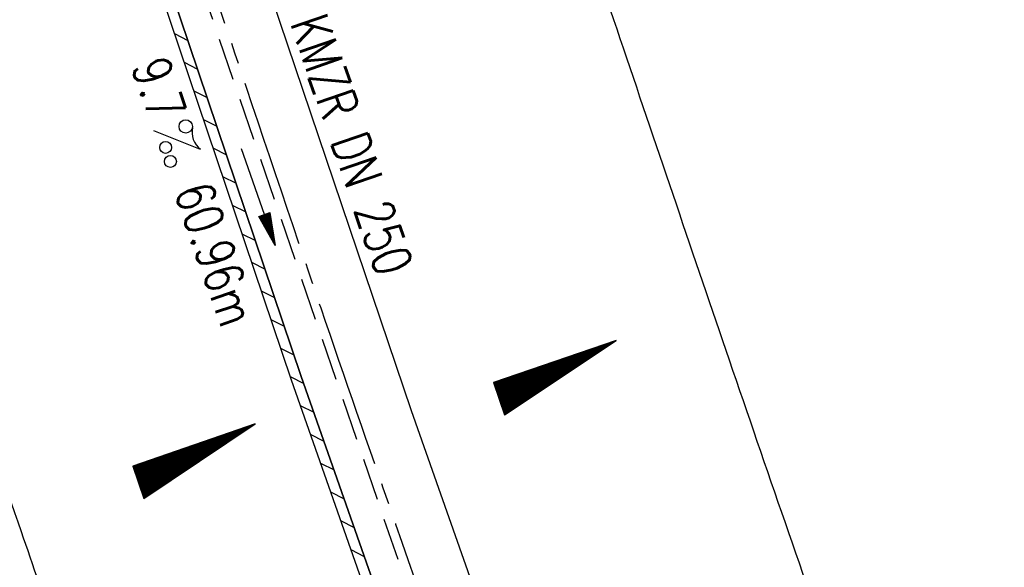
# Model space of a CAD drawing. Extents: x 450316 to 454644, y 428795 to 436505.
# Tile 155 of 256: x 453319 to 453366, y 433150 to 433176. Entities that reach past the tile are written whole.
import ezdxf
from ezdxf.enums import TextEntityAlignment as Align

# ---------------------------------------------------------------- set-up
doc = ezdxf.new("R2010")
doc.units = 0
doc.header["$LTSCALE"] = 2
doc.header["$MEASUREMENT"] = 0
for name, pattern in [('ACHSE', [5.5, 4, -0.5, 0.5, -0.5]), ('AUSGEZOGEN', [0]), ('GESTRICH-X2', [1.5, 1, -0.5])]:
    doc.linetypes.add(name, pattern=pattern)
doc.layers.get('0').update_dxf_attribs({"linetype": 'CONTINUOUS'})
for name, color, linetype in [('ACHSETOP', 1, 'ACHSE'), ('FBR', 8, 'CONTINUOUS'), ('GEF', 1, 'AUSGEZOGEN'), ('KANAL', 7, 'GESTRICH-X2'), ('PFEIL', 7, 'CONTINUOUS'), ('RINNE', 8, 'CONTINUOUS'), ('TEXTO', 4, 'CONTINUOUS'), ('TEXTU', 4, 'CONTINUOUS')]:
    doc.layers.add(name, color=color, linetype=linetype)
doc.styles.add('ROMANS', font='romans.shx', dxfattribs={"width": 0.8})

# ---------------------------------------------------------------- blocks, each defined once
blk = doc.blocks.new('PROM')
blk.add_line((1.566, 1.817), (0.019, 0.015))
for centre, radius in [((0.317, 1.51), 0.317), ((0.943, 0.291), 0.283), ((1.645, 0.287), 0.283)]:
    blk.add_circle(centre, radius)
blk.add_arc((0.992, 2.682), 1.033, 239.1414, 303.3549)
blk = doc.blocks.new('PFEIL2')
at = {"color": 0}
for p, q in [((0.88, 0.002), (-2.401, -0.012)), ((0.881, -0.271), (0.879, 0.276)), ((0.879, 0.276), (2.429, 0.009)), ((0.911, 0.27), (0.879, 0.265)), ((0.965, 0.261), (0.879, 0.246)), ((1.019, 0.252), (0.879, 0.228)), ((1.073, 0.242), (0.879, 0.209)), ((1.127, 0.233), (0.879, 0.191)), ((1.181, 0.224), (0.879, 0.172)), ((1.235, 0.214), (0.879, 0.154)), ((1.289, 0.205), (0.879, 0.135)), ((1.343, 0.196), (0.879, 0.117)), ((1.397, 0.187), (0.879, 0.098)), ((1.451, 0.177), (0.879, 0.08)), ((1.505, 0.168), (0.879, 0.061)), ((1.559, 0.159), (0.88, 0.043)), ((1.613, 0.149), (0.88, 0.024)), ((1.668, 0.14), (0.88, 0.006)), ((1.722, 0.131), (0.88, -0.013)), ((1.776, 0.121), (0.88, -0.031)), ((1.83, 0.112), (0.88, -0.05)), ((1.884, 0.103), (0.88, -0.068)), ((1.938, 0.094), (0.88, -0.087)), ((1.992, 0.084), (0.88, -0.105)), ((2.046, 0.075), (0.88, -0.124)), ((2.1, 0.066), (0.88, -0.142)), ((2.154, 0.056), (0.88, -0.161)), ((2.208, 0.047), (0.88, -0.179)), ((2.262, 0.038), (0.881, -0.198)), ((2.316, 0.029), (0.881, -0.216)), ((2.37, 0.019), (0.881, -0.235)), ((2.424, 0.01), (0.881, -0.253)), ((2.429, 0.009), (0.881, -0.271))]:
    blk.add_line(p, q, dxfattribs=at)
blk = doc.blocks.new('*X33')
at = {"color": 0}
for p, q in [((725.827, 193.844), (727.436, 195.453)), ((725.827, 193.853), (727.427, 195.453)), ((725.827, 193.861), (727.418, 195.453)), ((725.827, 193.87), (727.409, 195.453)), ((725.827, 193.879), (727.401, 195.453)), ((725.827, 193.888), (727.392, 195.453)), ((725.827, 193.897), (727.383, 195.453)), ((725.827, 193.906), (727.374, 195.453)), ((725.827, 193.914), (727.365, 195.453)), ((725.827, 193.923), (727.356, 195.453)), ((725.827, 193.932), (727.347, 195.453)), ((725.827, 193.941), (727.339, 195.453)), ((725.827, 193.95), (727.33, 195.453)), ((725.827, 193.959), (727.321, 195.453)), ((725.827, 193.967), (727.312, 195.453)), ((725.827, 193.976), (727.303, 195.453)), ((725.827, 193.985), (727.294, 195.453)), ((725.827, 193.994), (727.286, 195.453)), ((725.827, 194.003), (727.277, 195.453)), ((725.827, 194.012), (727.268, 195.453)), ((725.827, 194.02), (727.259, 195.453)), ((725.827, 194.029), (727.25, 195.453)), ((725.827, 194.038), (727.241, 195.453)), ((725.827, 194.047), (727.233, 195.453)), ((725.827, 194.056), (727.224, 195.453)), ((725.827, 194.065), (727.215, 195.453)), ((725.827, 194.073), (727.206, 195.453)), ((725.827, 194.082), (727.197, 195.453)), ((725.827, 194.091), (727.188, 195.453)), ((725.827, 194.1), (727.18, 195.453)), ((725.827, 194.109), (727.171, 195.453)), ((725.827, 194.118), (727.162, 195.453)), ((725.827, 194.127), (727.153, 195.453)), ((725.827, 194.135), (727.144, 195.453)), ((725.827, 194.144), (727.135, 195.453)), ((725.827, 194.153), (727.127, 195.453)), ((725.827, 194.162), (727.118, 195.453)), ((725.827, 194.171), (727.109, 195.453)), ((725.827, 194.18), (727.1, 195.453)), ((725.827, 194.188), (727.091, 195.453)), ((725.827, 194.197), (727.082, 195.453)), ((725.827, 194.206), (727.073, 195.453)), ((725.827, 194.215), (727.065, 195.453)), ((725.827, 194.224), (727.056, 195.453)), ((725.827, 194.233), (727.047, 195.453)), ((725.827, 194.241), (727.038, 195.453)), ((725.827, 194.25), (727.029, 195.453)), ((725.827, 194.259), (727.02, 195.453)), ((725.827, 194.268), (727.012, 195.453)), ((725.827, 194.277), (727.003, 195.453)), ((725.827, 194.286), (726.994, 195.453)), ((725.827, 194.294), (726.985, 195.453)), ((725.827, 194.303), (726.976, 195.453)), ((725.827, 194.312), (726.967, 195.453)), ((725.827, 194.321), (726.959, 195.453)), ((725.827, 194.33), (726.95, 195.453)), ((725.827, 194.339), (726.941, 195.453)), ((725.827, 194.348), (726.932, 195.453)), ((725.827, 194.356), (726.923, 195.453)), ((725.827, 194.365), (726.914, 195.453)), ((725.827, 194.374), (726.906, 195.453)), ((725.827, 194.383), (726.897, 195.453)), ((725.827, 194.392), (726.888, 195.453)), ((725.827, 194.401), (726.879, 195.453)), ((725.827, 194.409), (726.87, 195.453)), ((725.827, 194.418), (726.861, 195.453)), ((725.827, 194.427), (726.853, 195.453)), ((725.827, 194.436), (726.844, 195.453)), ((725.827, 194.445), (726.835, 195.453)), ((725.827, 194.454), (726.826, 195.453)), ((725.827, 194.462), (726.817, 195.453)), ((725.827, 194.471), (726.808, 195.453)), ((725.827, 194.48), (726.799, 195.453)), ((725.827, 194.489), (726.791, 195.453)), ((725.827, 194.498), (726.782, 195.453)), ((725.827, 194.507), (726.773, 195.453)), ((725.827, 194.515), (726.764, 195.453)), ((725.827, 194.524), (726.755, 195.453)), ((725.827, 194.533), (726.746, 195.453)), ((725.827, 194.542), (726.738, 195.453)), ((725.827, 194.551), (726.729, 195.453)), ((725.827, 194.56), (726.72, 195.453)), ((725.827, 194.568), (726.711, 195.453)), ((725.827, 194.577), (726.702, 195.453)), ((725.827, 194.586), (726.693, 195.453)), ((725.827, 194.595), (726.685, 195.453)), ((725.827, 194.604), (726.676, 195.453)), ((725.827, 194.613), (726.667, 195.453)), ((725.827, 194.622), (726.658, 195.453)), ((725.827, 194.63), (726.649, 195.453)), ((725.827, 194.639), (726.64, 195.453)), ((725.827, 194.648), (726.632, 195.453)), ((725.827, 194.657), (726.623, 195.453)), ((725.827, 194.666), (726.614, 195.453)), ((725.827, 194.675), (726.605, 195.453)), ((725.827, 194.683), (726.596, 195.453)), ((725.827, 194.692), (726.587, 195.453)), ((725.827, 194.701), (726.579, 195.453)), ((725.827, 194.71), (726.57, 195.453)), ((725.827, 194.719), (726.561, 195.453)), ((725.827, 194.728), (726.552, 195.453)), ((725.827, 194.736), (726.543, 195.453)), ((725.827, 194.745), (726.534, 195.453)), ((725.827, 194.754), (726.525, 195.453)), ((725.827, 194.763), (726.517, 195.453)), ((725.827, 194.772), (726.508, 195.453)), ((725.827, 194.781), (726.499, 195.453)), ((725.827, 194.789), (726.49, 195.453)), ((725.827, 194.798), (726.481, 195.453)), ((725.827, 194.807), (726.472, 195.453)), ((725.827, 194.816), (726.464, 195.453)), ((725.827, 194.825), (726.455, 195.453)), ((725.827, 194.834), (726.446, 195.453)), ((725.827, 194.842), (726.437, 195.453)), ((725.827, 194.851), (726.428, 195.453)), ((725.827, 194.86), (726.419, 195.453)), ((725.827, 194.869), (726.411, 195.453)), ((725.827, 194.878), (726.402, 195.453)), ((725.827, 194.887), (726.393, 195.453)), ((725.827, 194.896), (726.384, 195.453)), ((725.827, 194.904), (726.375, 195.453)), ((725.827, 194.913), (726.366, 195.453)), ((725.827, 194.922), (726.358, 195.453)), ((725.827, 194.931), (726.349, 195.453)), ((725.827, 194.94), (726.34, 195.453)), ((725.827, 194.949), (726.331, 195.453)), ((725.827, 194.957), (726.322, 195.453)), ((725.827, 194.966), (726.313, 195.453)), ((725.827, 194.975), (726.305, 195.453)), ((725.827, 194.984), (726.296, 195.453)), ((725.827, 194.993), (726.287, 195.453)), ((725.827, 195.002), (726.278, 195.453)), ((725.827, 195.01), (726.269, 195.453)), ((725.827, 195.019), (726.26, 195.453)), ((725.827, 195.028), (726.251, 195.453)), ((725.827, 195.037), (726.243, 195.453)), ((725.827, 195.046), (726.234, 195.453)), ((725.827, 195.055), (726.225, 195.453)), ((725.827, 195.063), (726.216, 195.453)), ((725.827, 195.072), (726.207, 195.453)), ((725.827, 195.081), (726.198, 195.453)), ((725.827, 195.09), (726.19, 195.453)), ((725.827, 195.099), (726.181, 195.453)), ((725.827, 195.108), (726.172, 195.453)), ((725.827, 195.116), (726.163, 195.453)), ((725.827, 195.125), (726.154, 195.453)), ((725.827, 195.134), (726.145, 195.453)), ((725.827, 195.143), (726.137, 195.453)), ((725.827, 195.152), (726.128, 195.453)), ((725.827, 195.161), (726.119, 195.453)), ((725.827, 195.17), (726.11, 195.453)), ((725.827, 195.178), (726.101, 195.453)), ((725.827, 195.187), (726.092, 195.453)), ((725.827, 195.196), (726.084, 195.453)), ((725.827, 195.205), (726.075, 195.453)), ((725.827, 195.214), (726.066, 195.453)), ((725.827, 195.223), (726.057, 195.453)), ((725.827, 195.231), (726.048, 195.453)), ((725.827, 195.24), (726.039, 195.453)), ((725.827, 195.249), (726.031, 195.453)), ((725.827, 195.258), (726.022, 195.453)), ((725.827, 195.267), (726.013, 195.453)), ((725.827, 195.276), (726.004, 195.453)), ((725.827, 195.284), (725.995, 195.453)), ((725.827, 195.293), (725.986, 195.453)), ((725.827, 195.302), (725.977, 195.453)), ((725.827, 195.311), (725.969, 195.453)), ((725.827, 195.32), (725.96, 195.453)), ((725.827, 195.329), (725.951, 195.453)), ((725.827, 195.337), (725.942, 195.453)), ((725.827, 195.346), (725.933, 195.453)), ((725.827, 195.355), (725.924, 195.453)), ((725.827, 195.364), (725.916, 195.453)), ((725.827, 195.373), (725.907, 195.453)), ((725.827, 195.382), (725.898, 195.453)), ((725.827, 195.39), (725.889, 195.453)), ((725.827, 195.399), (725.88, 195.453)), ((725.827, 195.408), (725.871, 195.453)), ((725.827, 195.417), (725.863, 195.453)), ((725.827, 195.426), (725.854, 195.453)), ((725.827, 195.435), (725.845, 195.453)), ((725.827, 195.444), (725.836, 195.453)), ((725.827, 193.826), (727.433, 195.433)), ((725.827, 193.817), (727.43, 195.421)), ((725.827, 193.808), (727.427, 195.409)), ((725.827, 193.799), (727.424, 195.397)), ((725.827, 193.791), (727.421, 195.385)), ((725.827, 193.782), (727.418, 195.373)), ((725.827, 193.773), (727.414, 195.361)), ((725.827, 193.764), (727.411, 195.349)), ((725.827, 193.755), (727.408, 195.337)), ((725.827, 193.746), (727.405, 195.325)), ((725.827, 193.738), (727.402, 195.313)), ((725.827, 193.729), (727.399, 195.301)), ((725.827, 193.72), (727.395, 195.289)), ((725.827, 193.711), (727.392, 195.277)), ((725.827, 193.702), (727.389, 195.265)), ((725.827, 193.693), (727.386, 195.253)), ((725.827, 193.685), (727.383, 195.241)), ((725.827, 193.676), (727.38, 195.229)), ((725.827, 193.667), (727.377, 195.217)), ((725.827, 193.658), (727.373, 195.205)), ((725.827, 193.649), (727.37, 195.193)), ((725.827, 193.64), (727.367, 195.181)), ((725.827, 193.632), (727.364, 195.169)), ((725.827, 193.623), (727.361, 195.157)), ((725.827, 193.614), (727.358, 195.145)), ((725.827, 193.605), (727.354, 195.133)), ((725.827, 193.596), (727.351, 195.121)), ((725.827, 193.587), (727.348, 195.109)), ((725.827, 193.579), (727.345, 195.097)), ((725.827, 193.57), (727.342, 195.085)), ((725.827, 193.561), (727.339, 195.073)), ((725.827, 193.552), (727.336, 195.061)), ((725.827, 193.543), (727.332, 195.049)), ((725.827, 193.534), (727.329, 195.037)), ((725.827, 193.525), (727.326, 195.025)), ((725.827, 193.517), (727.323, 195.013)), ((725.827, 193.508), (727.32, 195.001)), ((725.827, 193.499), (727.317, 194.989)), ((725.827, 193.49), (727.313, 194.977)), ((725.827, 193.481), (727.31, 194.965)), ((725.827, 193.472), (727.307, 194.953)), ((725.827, 193.464), (727.304, 194.941)), ((725.827, 193.455), (727.301, 194.929)), ((725.827, 193.446), (727.298, 194.917)), ((725.827, 193.437), (727.295, 194.905)), ((725.827, 193.428), (727.291, 194.893)), ((725.827, 193.419), (727.288, 194.881)), ((725.827, 193.411), (727.285, 194.869)), ((725.827, 193.402), (727.282, 194.857)), ((725.827, 193.393), (727.279, 194.845)), ((725.827, 193.384), (727.276, 194.833)), ((725.827, 193.375), (727.272, 194.821)), ((725.827, 193.366), (727.269, 194.809)), ((725.827, 193.358), (727.266, 194.797)), ((725.827, 193.349), (727.263, 194.785)), ((725.827, 193.34), (727.26, 194.773)), ((725.827, 193.331), (727.257, 194.761)), ((725.827, 193.322), (727.254, 194.749)), ((725.827, 193.313), (727.25, 194.737)), ((725.827, 193.305), (727.247, 194.725)), ((725.827, 193.296), (727.244, 194.713)), ((725.827, 193.287), (727.241, 194.701)), ((725.827, 193.278), (727.238, 194.689)), ((725.827, 193.269), (727.235, 194.677)), ((725.827, 193.26), (727.231, 194.665)), ((725.827, 193.251), (727.228, 194.653)), ((725.827, 193.243), (727.225, 194.641)), ((725.827, 193.234), (727.222, 194.629)), ((725.827, 193.225), (727.219, 194.617)), ((725.827, 193.216), (727.216, 194.605)), ((725.827, 193.207), (727.213, 194.593)), ((725.827, 193.198), (727.209, 194.581)), ((725.827, 193.19), (727.206, 194.569)), ((725.827, 193.181), (727.203, 194.557)), ((725.827, 193.172), (727.2, 194.545)), ((725.827, 193.163), (727.197, 194.533)), ((725.827, 193.154), (727.194, 194.521)), ((725.827, 193.145), (727.19, 194.509)), ((725.827, 193.137), (727.187, 194.497)), ((725.827, 193.128), (727.184, 194.485)), ((725.827, 193.119), (727.181, 194.473)), ((725.827, 193.11), (727.178, 194.461)), ((725.827, 193.101), (727.175, 194.449)), ((725.827, 193.092), (727.172, 194.437)), ((725.827, 193.084), (727.168, 194.425)), ((725.827, 193.075), (727.165, 194.413)), ((725.827, 193.066), (727.162, 194.401)), ((725.827, 193.057), (727.159, 194.389)), ((725.827, 193.048), (727.156, 194.377)), ((725.827, 193.039), (727.153, 194.365)), ((725.827, 193.031), (727.149, 194.353)), ((725.827, 193.022), (727.146, 194.341)), ((725.827, 193.013), (727.143, 194.329)), ((725.827, 193.004), (727.14, 194.317)), ((725.827, 192.995), (727.137, 194.305)), ((725.827, 192.986), (727.134, 194.293)), ((725.827, 192.977), (727.131, 194.281)), ((725.827, 192.969), (727.127, 194.269)), ((725.827, 192.96), (727.124, 194.257)), ((725.827, 192.951), (727.121, 194.245)), ((725.827, 192.942), (727.118, 194.233)), ((725.827, 192.933), (727.115, 194.221)), ((725.827, 192.924), (727.112, 194.209)), ((725.827, 192.916), (727.108, 194.197)), ((725.827, 192.907), (727.105, 194.185)), ((725.827, 192.898), (727.102, 194.173)), ((725.827, 192.889), (727.099, 194.161)), ((725.827, 192.88), (727.096, 194.15)), ((725.827, 192.871), (727.093, 194.138)), ((725.827, 192.863), (727.09, 194.126)), ((725.827, 192.854), (727.086, 194.114)), ((725.827, 192.845), (727.083, 194.102)), ((725.827, 192.836), (727.08, 194.09)), ((725.827, 192.827), (727.077, 194.078)), ((725.827, 192.818), (727.074, 194.066)), ((725.827, 192.81), (727.071, 194.054)), ((725.827, 192.801), (727.068, 194.042)), ((725.827, 192.792), (727.064, 194.03)), ((725.827, 192.783), (727.061, 194.018)), ((725.827, 192.774), (727.058, 194.006)), ((725.827, 192.765), (727.055, 193.994)), ((725.827, 192.757), (727.052, 193.982)), ((725.827, 192.748), (727.049, 193.97)), ((725.827, 192.739), (727.045, 193.958)), ((725.827, 192.73), (727.042, 193.946)), ((725.827, 192.721), (727.039, 193.934)), ((725.827, 192.712), (727.036, 193.922)), ((725.827, 192.703), (727.033, 193.91)), ((725.827, 192.695), (727.03, 193.898)), ((725.827, 192.686), (727.027, 193.886)), ((725.827, 192.677), (727.023, 193.874)), ((725.827, 192.668), (727.02, 193.862)), ((725.827, 192.659), (727.017, 193.85)), ((725.827, 192.65), (727.014, 193.838)), ((725.827, 192.642), (727.011, 193.826)), ((725.827, 192.633), (727.008, 193.814)), ((725.827, 192.624), (727.004, 193.802)), ((725.827, 192.615), (727.001, 193.79)), ((725.827, 192.606), (726.998, 193.778)), ((725.827, 192.597), (726.995, 193.766)), ((725.827, 192.589), (726.992, 193.754)), ((725.827, 192.58), (726.989, 193.742)), ((725.827, 192.571), (726.986, 193.73)), ((725.827, 192.562), (726.982, 193.718)), ((725.827, 192.553), (726.979, 193.706)), ((725.827, 192.544), (726.976, 193.694)), ((725.827, 192.536), (726.973, 193.682)), ((725.827, 192.527), (726.97, 193.67)), ((725.827, 192.518), (726.967, 193.658)), ((725.827, 192.509), (726.963, 193.646)), ((725.827, 192.5), (726.96, 193.634)), ((725.827, 192.491), (726.957, 193.622)), ((725.827, 192.483), (726.954, 193.61)), ((725.827, 192.474), (726.951, 193.598)), ((725.827, 192.465), (726.948, 193.586)), ((725.827, 192.456), (726.945, 193.574)), ((725.827, 192.447), (726.941, 193.562)), ((725.827, 192.438), (726.938, 193.55)), ((725.827, 192.429), (726.935, 193.538)), ((725.827, 192.421), (726.932, 193.526)), ((725.827, 192.412), (726.929, 193.514)), ((725.827, 192.403), (726.926, 193.502)), ((725.827, 192.394), (726.922, 193.49)), ((725.827, 192.385), (726.919, 193.478)), ((725.827, 192.376), (726.916, 193.466)), ((725.827, 192.368), (726.913, 193.454)), ((725.827, 192.359), (726.91, 193.442)), ((725.827, 192.35), (726.907, 193.43)), ((725.827, 192.341), (726.904, 193.418)), ((725.827, 192.332), (726.9, 193.406)), ((725.827, 192.323), (726.897, 193.394)), ((725.827, 192.315), (726.894, 193.382)), ((725.827, 192.306), (726.891, 193.37)), ((725.827, 192.297), (726.888, 193.358)), ((725.827, 192.288), (726.885, 193.346)), ((725.827, 192.279), (726.881, 193.334)), ((725.827, 192.27), (726.878, 193.322)), ((725.827, 192.262), (726.875, 193.31)), ((725.827, 192.253), (726.872, 193.298)), ((725.827, 192.244), (726.869, 193.286)), ((725.827, 192.235), (726.866, 193.274)), ((725.827, 192.226), (726.863, 193.262)), ((725.827, 192.217), (726.859, 193.25)), ((725.827, 192.209), (726.856, 193.238)), ((725.827, 192.2), (726.853, 193.226)), ((725.827, 192.191), (726.85, 193.214)), ((725.827, 192.182), (726.847, 193.202)), ((725.827, 192.173), (726.844, 193.19)), ((725.827, 192.164), (726.84, 193.178)), ((725.827, 192.155), (726.837, 193.166)), ((725.827, 192.147), (726.834, 193.154)), ((725.827, 192.138), (726.831, 193.142)), ((725.827, 192.129), (726.828, 193.13)), ((725.827, 192.12), (726.825, 193.118)), ((725.827, 192.111), (726.822, 193.106)), ((725.827, 192.102), (726.818, 193.094)), ((725.827, 192.094), (726.815, 193.082)), ((725.827, 192.085), (726.812, 193.07)), ((725.827, 192.076), (726.809, 193.058)), ((725.827, 192.067), (726.806, 193.046)), ((725.827, 192.058), (726.803, 193.034)), ((725.827, 192.049), (726.799, 193.022)), ((725.827, 192.041), (726.796, 193.01)), ((725.827, 192.032), (726.793, 192.998)), ((725.827, 192.023), (726.79, 192.986)), ((725.827, 192.014), (726.787, 192.974)), ((725.827, 192.005), (726.784, 192.962)), ((725.827, 191.996), (726.781, 192.95)), ((725.827, 191.988), (726.777, 192.938)), ((725.827, 191.979), (726.774, 192.926)), ((725.827, 191.97), (726.771, 192.914)), ((725.827, 191.961), (726.768, 192.902)), ((725.827, 191.952), (726.765, 192.89)), ((725.827, 191.943), (726.762, 192.878)), ((725.827, 191.935), (726.758, 192.866)), ((725.827, 191.926), (726.755, 192.854)), ((725.827, 191.917), (726.752, 192.842)), ((725.827, 191.908), (726.749, 192.83)), ((725.827, 191.899), (726.746, 192.818)), ((725.827, 191.89), (726.743, 192.806)), ((725.827, 191.881), (726.74, 192.794)), ((725.827, 191.873), (726.736, 192.782)), ((725.827, 191.864), (726.733, 192.77)), ((725.827, 191.855), (726.73, 192.758)), ((725.827, 191.846), (726.727, 192.746)), ((725.827, 191.837), (726.724, 192.734)), ((725.827, 191.828), (726.721, 192.722)), ((725.827, 191.82), (726.717, 192.71)), ((725.827, 191.811), (726.714, 192.698)), ((725.827, 191.802), (726.711, 192.686)), ((725.827, 191.793), (726.708, 192.674)), ((725.827, 191.784), (726.705, 192.662)), ((725.827, 191.775), (726.702, 192.65)), ((725.827, 191.767), (726.699, 192.639)), ((725.827, 191.758), (726.695, 192.627)), ((725.827, 191.749), (726.692, 192.615)), ((725.827, 191.74), (726.689, 192.603)), ((725.827, 191.731), (726.686, 192.591)), ((725.827, 191.722), (726.683, 192.579)), ((725.827, 191.714), (726.68, 192.567)), ((725.827, 191.705), (726.677, 192.555)), ((725.827, 191.696), (726.673, 192.543)), ((725.827, 191.687), (726.67, 192.531)), ((725.827, 191.678), (726.667, 192.519)), ((725.827, 191.669), (726.664, 192.507)), ((725.827, 191.66), (726.661, 192.495)), ((725.827, 191.652), (726.658, 192.483)), ((725.827, 191.643), (726.654, 192.471)), ((725.827, 191.634), (726.651, 192.459)), ((725.827, 191.625), (726.648, 192.447)), ((725.827, 191.616), (726.645, 192.435)), ((725.827, 191.607), (726.642, 192.423)), ((725.827, 191.599), (726.639, 192.411)), ((725.827, 191.59), (726.636, 192.399)), ((725.827, 191.581), (726.632, 192.387)), ((725.827, 191.572), (726.629, 192.375)), ((725.827, 191.563), (726.626, 192.363)), ((725.827, 191.554), (726.623, 192.351)), ((725.827, 191.546), (726.62, 192.339)), ((725.827, 191.537), (726.617, 192.327)), ((725.827, 191.528), (726.613, 192.315)), ((725.827, 191.519), (726.61, 192.303)), ((725.827, 191.51), (726.607, 192.291)), ((725.827, 191.501), (726.604, 192.279)), ((725.827, 191.493), (726.601, 192.267)), ((725.827, 191.484), (726.598, 192.255)), ((725.827, 191.475), (726.595, 192.243)), ((725.827, 191.466), (726.591, 192.231)), ((725.827, 191.457), (726.588, 192.219)), ((725.827, 191.448), (726.585, 192.207)), ((725.827, 191.44), (726.582, 192.195)), ((725.827, 191.431), (726.579, 192.183)), ((725.827, 191.422), (726.576, 192.171)), ((725.827, 191.413), (726.572, 192.159)), ((725.827, 191.404), (726.569, 192.147)), ((725.827, 191.395), (726.566, 192.135)), ((725.827, 191.386), (726.563, 192.123)), ((725.827, 191.378), (726.56, 192.111)), ((725.827, 191.369), (726.557, 192.099)), ((725.827, 191.36), (726.554, 192.087)), ((725.827, 191.351), (726.55, 192.075)), ((725.827, 191.342), (726.547, 192.063)), ((725.827, 191.333), (726.544, 192.051)), ((725.827, 191.325), (726.541, 192.039)), ((725.827, 191.316), (726.538, 192.027)), ((725.827, 191.307), (726.535, 192.015)), ((725.827, 191.298), (726.531, 192.003)), ((725.827, 191.289), (726.528, 191.991)), ((725.827, 191.28), (726.525, 191.979)), ((725.827, 191.272), (726.522, 191.967)), ((725.827, 191.263), (726.519, 191.955)), ((725.827, 191.254), (726.516, 191.943)), ((725.827, 191.245), (726.513, 191.931)), ((725.827, 191.236), (726.509, 191.919)), ((725.827, 191.227), (726.506, 191.907)), ((725.827, 191.219), (726.503, 191.895)), ((725.827, 191.21), (726.5, 191.883)), ((725.827, 191.201), (726.497, 191.871)), ((725.827, 191.192), (726.494, 191.859)), ((725.827, 191.183), (726.49, 191.847)), ((725.827, 191.174), (726.487, 191.835)), ((725.827, 191.166), (726.484, 191.823)), ((725.827, 191.157), (726.481, 191.811)), ((725.827, 191.148), (726.478, 191.799)), ((725.827, 191.139), (726.475, 191.787)), ((725.827, 191.13), (726.472, 191.775)), ((725.827, 191.121), (726.468, 191.763)), ((725.827, 191.112), (726.465, 191.751)), ((725.827, 191.104), (726.462, 191.739)), ((725.827, 191.095), (726.459, 191.727)), ((725.827, 191.086), (726.456, 191.715)), ((725.827, 191.077), (726.453, 191.703)), ((725.827, 191.068), (726.449, 191.691)), ((725.827, 191.059), (726.446, 191.679)), ((725.827, 191.051), (726.443, 191.667)), ((725.827, 191.042), (726.44, 191.655)), ((725.827, 191.033), (726.437, 191.643)), ((725.827, 191.024), (726.434, 191.631)), ((725.827, 191.015), (726.431, 191.619)), ((725.827, 191.006), (726.427, 191.607)), ((725.827, 190.998), (726.424, 191.595)), ((725.827, 190.989), (726.421, 191.583)), ((725.827, 190.98), (726.418, 191.571)), ((725.827, 190.971), (726.415, 191.559)), ((725.827, 190.962), (726.412, 191.547)), ((725.827, 190.953), (726.408, 191.535)), ((725.827, 190.945), (726.405, 191.523)), ((725.827, 190.936), (726.402, 191.511)), ((725.827, 190.927), (726.399, 191.499)), ((725.827, 190.918), (726.396, 191.487)), ((725.827, 190.909), (726.393, 191.475)), ((725.827, 190.9), (726.39, 191.463)), ((725.827, 190.892), (726.386, 191.451)), ((725.827, 190.883), (726.383, 191.439)), ((725.827, 190.874), (726.38, 191.427)), ((725.827, 190.865), (726.377, 191.415)), ((725.827, 190.856), (726.374, 191.403)), ((725.827, 190.847), (726.371, 191.391)), ((725.827, 190.838), (726.367, 191.379)), ((725.827, 190.83), (726.364, 191.367)), ((725.827, 190.821), (726.361, 191.355)), ((725.827, 190.812), (726.358, 191.343)), ((725.827, 190.803), (726.355, 191.331)), ((725.827, 190.794), (726.352, 191.319)), ((725.827, 190.785), (726.349, 191.307)), ((725.827, 190.777), (726.345, 191.295)), ((725.827, 190.768), (726.342, 191.283)), ((725.827, 190.759), (726.339, 191.271)), ((725.827, 190.75), (726.336, 191.259)), ((725.827, 190.741), (726.333, 191.247)), ((725.827, 190.732), (726.33, 191.235)), ((725.827, 190.724), (726.326, 191.223)), ((725.827, 190.715), (726.323, 191.211)), ((725.827, 190.706), (726.32, 191.199)), ((725.827, 190.697), (726.317, 191.187)), ((725.827, 190.688), (726.314, 191.175)), ((725.827, 190.679), (726.311, 191.163)), ((725.827, 190.671), (726.308, 191.151)), ((725.827, 190.662), (726.304, 191.139)), ((725.827, 190.653), (726.301, 191.128)), ((725.827, 190.644), (726.298, 191.116)), ((725.827, 190.635), (726.295, 191.104)), ((725.827, 190.626), (726.292, 191.092)), ((725.827, 190.618), (726.289, 191.08)), ((725.827, 190.609), (726.286, 191.068)), ((725.827, 190.6), (726.282, 191.056)), ((725.827, 190.591), (726.279, 191.044)), ((725.827, 190.582), (726.276, 191.032)), ((725.827, 190.573), (726.273, 191.02)), ((725.827, 190.564), (726.27, 191.008)), ((725.827, 190.556), (726.267, 190.996)), ((725.827, 190.547), (726.263, 190.984)), ((725.827, 190.538), (726.26, 190.972)), ((725.827, 190.529), (726.257, 190.96)), ((725.827, 190.52), (726.254, 190.948)), ((725.827, 190.511), (726.251, 190.936)), ((725.827, 190.503), (726.248, 190.924)), ((725.827, 190.494), (726.245, 190.912)), ((725.827, 190.485), (726.241, 190.9)), ((725.827, 190.476), (726.238, 190.888)), ((725.827, 190.467), (726.235, 190.876)), ((725.827, 190.458), (726.232, 190.864)), ((725.827, 190.45), (726.229, 190.852)), ((725.827, 190.441), (726.226, 190.84)), ((725.827, 190.432), (726.222, 190.828)), ((725.827, 190.423), (726.219, 190.816)), ((725.827, 190.414), (726.216, 190.804)), ((725.827, 190.405), (726.213, 190.792)), ((725.827, 190.397), (726.21, 190.78)), ((725.827, 190.388), (726.207, 190.768)), ((725.827, 190.379), (726.204, 190.756)), ((725.827, 190.37), (726.2, 190.744)), ((725.827, 190.361), (726.197, 190.732)), ((725.827, 190.352), (726.194, 190.72)), ((725.827, 190.344), (726.191, 190.708)), ((725.827, 190.335), (726.188, 190.696)), ((725.827, 190.326), (726.185, 190.684)), ((725.827, 190.317), (726.181, 190.672)), ((725.827, 190.308), (726.178, 190.66)), ((725.827, 190.299), (726.175, 190.648)), ((725.827, 190.29), (726.172, 190.636)), ((725.827, 190.282), (726.169, 190.624)), ((725.827, 190.273), (726.166, 190.612)), ((725.827, 190.264), (726.163, 190.6)), ((725.827, 190.255), (726.159, 190.588)), ((725.827, 190.246), (726.156, 190.576)), ((725.827, 190.237), (726.153, 190.564)), ((725.827, 190.229), (726.15, 190.552)), ((725.827, 190.22), (726.147, 190.54)), ((725.827, 190.211), (726.144, 190.528)), ((725.827, 190.202), (726.14, 190.516)), ((725.827, 190.193), (726.137, 190.504)), ((725.827, 190.184), (726.134, 190.492)), ((725.827, 190.176), (726.131, 190.48)), ((725.827, 190.167), (726.128, 190.468)), ((725.827, 190.158), (726.125, 190.456)), ((725.827, 190.149), (726.122, 190.444)), ((725.827, 190.14), (726.118, 190.432)), ((725.827, 190.131), (726.115, 190.42)), ((725.827, 190.123), (726.112, 190.408)), ((725.827, 190.114), (726.109, 190.396)), ((725.827, 190.105), (726.106, 190.384)), ((725.827, 190.096), (726.103, 190.372)), ((725.827, 190.087), (726.099, 190.36)), ((725.827, 190.078), (726.096, 190.348)), ((725.827, 190.07), (726.093, 190.336)), ((725.827, 190.061), (726.09, 190.324)), ((725.827, 190.052), (726.087, 190.312)), ((725.827, 190.043), (726.084, 190.3)), ((725.827, 190.034), (726.081, 190.288)), ((725.827, 190.025), (726.077, 190.276)), ((725.827, 190.016), (726.074, 190.264)), ((725.827, 190.008), (726.071, 190.252)), ((725.827, 189.999), (726.068, 190.24)), ((725.827, 189.99), (726.065, 190.228)), ((725.827, 189.981), (726.062, 190.216)), ((725.827, 189.972), (726.058, 190.204)), ((725.827, 189.963), (726.055, 190.192)), ((725.827, 189.955), (726.052, 190.18)), ((725.827, 189.946), (726.049, 190.168)), ((725.827, 189.937), (726.046, 190.156)), ((725.827, 189.928), (726.043, 190.144)), ((725.827, 189.919), (726.04, 190.132)), ((725.827, 189.91), (726.036, 190.12)), ((725.827, 189.902), (726.033, 190.108)), ((725.827, 189.893), (726.03, 190.096)), ((725.827, 189.884), (726.027, 190.084)), ((725.827, 189.875), (726.024, 190.072)), ((725.827, 189.866), (726.021, 190.06)), ((725.827, 189.857), (726.017, 190.048)), ((725.827, 189.849), (726.014, 190.036)), ((725.827, 189.84), (726.011, 190.024)), ((725.827, 189.831), (726.008, 190.012)), ((725.827, 189.822), (726.005, 190)), ((725.827, 189.813), (726.002, 189.988)), ((725.827, 189.804), (725.999, 189.976)), ((725.827, 189.796), (725.995, 189.964)), ((725.827, 189.787), (725.992, 189.952)), ((725.827, 189.778), (725.989, 189.94)), ((725.827, 189.769), (725.986, 189.928)), ((725.827, 189.76), (725.983, 189.916)), ((725.827, 189.751), (725.98, 189.904)), ((725.827, 189.742), (725.976, 189.892)), ((725.827, 189.734), (725.973, 189.88)), ((725.827, 189.725), (725.97, 189.868)), ((725.827, 189.716), (725.967, 189.856)), ((725.827, 189.707), (725.964, 189.844)), ((725.827, 189.698), (725.961, 189.832)), ((725.827, 189.689), (725.958, 189.82)), ((725.827, 189.681), (725.954, 189.808)), ((725.827, 189.672), (725.951, 189.796)), ((725.827, 189.663), (725.948, 189.784)), ((725.827, 189.654), (725.945, 189.772)), ((725.827, 189.645), (725.942, 189.76)), ((725.827, 189.636), (725.939, 189.748)), ((725.827, 189.628), (725.935, 189.736)), ((725.827, 189.619), (725.932, 189.724)), ((725.827, 189.61), (725.929, 189.712)), ((725.827, 189.601), (725.926, 189.7)), ((725.827, 189.592), (725.923, 189.688)), ((725.827, 189.583), (725.92, 189.676)), ((725.827, 189.575), (725.917, 189.664)), ((725.827, 189.566), (725.913, 189.652)), ((725.827, 189.557), (725.91, 189.64)), ((725.827, 189.548), (725.907, 189.628)), ((725.827, 189.539), (725.904, 189.616)), ((725.827, 189.53), (725.901, 189.605)), ((725.827, 189.521), (725.898, 189.593)), ((725.827, 189.513), (725.895, 189.581)), ((725.827, 189.504), (725.891, 189.569)), ((725.827, 189.495), (725.888, 189.557)), ((725.827, 189.486), (725.885, 189.545)), ((725.827, 189.477), (725.882, 189.533)), ((725.827, 189.468), (725.879, 189.521)), ((725.827, 189.46), (725.876, 189.509)), ((725.827, 189.451), (725.872, 189.497)), ((725.827, 189.442), (725.869, 189.485)), ((725.827, 189.433), (725.866, 189.473)), ((725.827, 189.424), (725.863, 189.461)), ((725.827, 189.415), (725.86, 189.449)), ((725.827, 189.407), (725.857, 189.437)), ((725.827, 189.398), (725.854, 189.425)), ((725.827, 189.389), (725.85, 189.413)), ((725.827, 189.38), (725.847, 189.401)), ((725.827, 189.371), (725.844, 189.389)), ((725.827, 189.362), (725.841, 189.377)), ((725.827, 189.354), (725.838, 189.365)), ((725.827, 189.345), (725.835, 189.353)), ((725.827, 189.336), (725.831, 189.341))]:
    blk.add_line(p, q, dxfattribs=at)
blk = doc.blocks.new('GEF')
at = {"color": 0}
for p, q in [((0.01, 0.018), (0.01, 6.148)), ((1.622, 6.148), (0.01, 0.018)), ((0.01, 6.148), (1.622, 6.148))]:
    blk.add_line(p, q, dxfattribs=at)
blk.add_blockref('*X33', (-725.817, -189.305), dxfattribs=at)

msp = doc.modelspace()

# ---------------------------------------------------------------- linework, layer by layer
at = {"layer": 'ACHSETOP', "flags": 128}
msp.add_lwpolyline([(451271.766, 435019.042, -0.000001), (451272.365, 435018.353, -0.000032), (451272.387, 435018.328), (451288.791, 434999.463, -0.000002), (451296.993, 434990.03, 0.000007), (451305.195, 434980.597, 0.000007), (451313.397, 434971.165, -0.000007), (451321.599, 434961.732, -0.000007), (451329.801, 434952.299, 0.000007), (451338.003, 434942.866, 0.000007), (451346.205, 434933.433, -0.000007), (451354.407, 434924.001, -0.000007), (451362.609, 434914.568, 0.000011), (451370.811, 434905.135, 0.000001), (451379.013, 434895.702, 0.000001), (451387.215, 434886.27), (451403.62, 434867.404), (451420.024, 434848.539), (451436.428, 434829.674, -0.000013), (451444.63, 434820.241, 0.000007), (451452.832, 434810.808, 0.000007), (451461.034, 434801.376, -0.000007), (451469.236, 434791.943, -0.000007), (451477.438, 434782.51, 0.000007), (451485.64, 434773.077, 0.000007), (451493.842, 434763.645, -0.000007), (451502.044, 434754.212, -0.000007), (451510.246, 434744.779, 0.000007), (451518.448, 434735.346, 0.000007), (451526.65, 434725.914, -0.000007), (451534.852, 434716.481, -0.000007), (451543.054, 434707.048, 0.000011), (451551.256, 434697.615, 0.000001), (451559.458, 434688.182, 0.000001), (451567.66, 434678.75), (451584.065, 434659.884, -0.000001), (451592.267, 434650.452, -0.000001), (451600.469, 434641.019, -0.000011), (451608.671, 434631.586, 0.000013), (451616.873, 434622.153), (451633.277, 434603.288), (451649.681, 434584.423, -0.000013), (451657.883, 434574.99, 0.000007), (451666.085, 434565.557, 0.000007), (451674.287, 434556.124, -0.000007), (451682.489, 434546.692, -0.000007), (451690.691, 434537.259, 0.000006), (451698.893, 434527.826), (451715.297, 434508.961, -0.000015), (451721.01, 434502.39, 0.000008), (451726.723, 434495.82, 0.000958), (451727.518, 434494.909, 0.000181), (451731.723, 434490.114, 0.003894), (451738.179, 434482.871, 0.00247), (451748.503, 434471.583, 0.003793), (451756.233, 434463.34, 0.003129), (451765.742, 434453.478, 0.00313), (451774.532, 434444.586, 0.003132), (451783.429, 434435.81, 0.003134), (451792.435, 434427.146, 0.003132), (451801.553, 434418.591, 0.003131), (451810.774, 434410.155, 0.00313), (451820.102, 434401.832, 0.003133), (451829.541, 434393.621, 0.003138), (451839.066, 434385.542, 0.003131), (451848.69, 434377.585, 0.003125), (451858.432, 434369.733, 0.003124), (451868.271, 434362.004, 0.00313), (451878.187, 434354.413, 0.003138), (451888.199, 434346.945, 0.003133), (451898.32, 434339.593, 0.003131), (451908.525, 434332.373, 0.003131), (451918.818, 434325.282, 0.003132), (451929.206, 434318.316, 0.003136), (451939.668, 434311.489, 0.00313), (451950.209, 434304.797, 0.003123), (451960.857, 434298.223, 0.003128), (451971.589, 434291.781, 0.003137), (451982.371, 434285.491, 0.003139), (451993.235, 434279.335, 0.003133), (452004.198, 434273.303, 0.003123), (452015.227, 434267.413, 0.003125), (452026.323, 434261.665, 0.003132), (452037.503, 434256.05, 0.003138), (452048.733, 434250.584, 0.003134), (452060.02, 434245.265, 0.003122), (452071.413, 434240.069, 0.003127), (452083.62, 434234.685, 0.003578), (452094.349, 434230.124, 0.002702), (452108.409, 434224.354, 0.004189), (452117.528, 434220.758, 0.00053), (452126.341, 434217.378, 0.001569), (452129.323, 434216.249, 0.000008), (452135.115, 434214.077, -0.000025), (452140.907, 434211.904), (452164.314, 434203.123, 0.000006), (452176.018, 434198.733, -0.000007), (452187.722, 434194.343), (452211.129, 434185.563), (452234.536, 434176.783, -0.000012), (452246.24, 434172.393, 0.000007), (452257.944, 434168.002, 0.000002), (452265.746, 434165.075, 0.000001), (452281.351, 434159.222, 0.000005), (452293.055, 434154.832, -0.000007), (452304.759, 434150.442, -0.000019), (452316.463, 434146.052, 0.000015), (452328.166, 434141.661, 0.000002), (452338.097, 434137.936, 0.000001), (452351.573, 434132.881, 0.000004), (452363.277, 434128.491, -0.000006), (452374.981, 434124.101, -0.00002), (452386.684, 434119.71, 0.00002), (452398.388, 434115.32, 0.000006), (452410.092, 434110.93, -0.000004), (452421.796, 434106.54, -0.000001), (452435.272, 434101.485, -0.000002), (452445.203, 434097.76, -0.000015), (452456.906, 434093.369, 0.000019), (452468.61, 434088.979, 0.000007), (452480.314, 434084.589, -0.000006), (452492.018, 434080.199, -0.000002), (452503.721, 434075.809, 0.000002), (452515.425, 434071.419, 0.000006), (452527.129, 434067.029, -0.000007), (452538.833, 434062.639, -0.000019), (452550.536, 434058.248, 0.000015), (452562.24, 434053.858, 0.000002), (452572.171, 434050.133, 0.000001), (452585.647, 434045.078, 0.000004), (452597.351, 434040.688, -0.000006), (452609.055, 434036.298, -0.00002), (452620.758, 434031.907, 0.00002), (452632.462, 434027.517, 0.000006), (452644.166, 434023.127, -0.000004), (452655.87, 434018.737, -0.000001), (452669.346, 434013.682, -0.000002), (452679.277, 434009.957, -0.000015), (452690.981, 434005.567, 0.000014), (452702.684, 434001.176, 0.000011), (452714.388, 433996.786, -0.000001), (452726.092, 433992.396, -0.000007), (452735.031, 433989.043, -0.000005), (452748.181, 433984.11, -0.000156), (452748.221, 433984.095, -0.000005), (452749.498, 433983.615, -0.004183), (452758.692, 433980.071, -0.002721), (452772.748, 433974.429, -0.005081), (452782.771, 433970.223, -0.003908), (452795.7, 433964.522, -0.003912), (452807.05, 433959.304, -0.003907), (452818.331, 433953.902, -0.003903), (452829.522, 433948.327, -0.003904), (452840.62, 433942.58, -0.003907), (452851.631, 433936.658, -0.003909), (452862.543, 433930.568, -0.003906), (452873.352, 433924.312, -0.003899), (452884.081, 433917.876, -0.003907), (452894.713, 433911.271, -0.003917), (452905.212, 433904.518, -0.003914), (452915.606, 433897.601, -0.003904), (452925.914, 433890.505, -0.003895), (452936.108, 433883.251, -0.003902), (452946.169, 433875.853, -0.003909), (452956.117, 433868.296, -0.003904), (452965.957, 433860.575, -0.003908), (452975.671, 433852.704, -0.00391), (452985.257, 433844.687, -0.003909), (452994.717, 433836.52, -0.003908), (453004.051, 433828.203, -0.003902), (453013.251, 433819.744, -0.003901), (453022.321, 433811.14, -0.003907), (453031.261, 433802.39, -0.003913), (453040.05, 433793.514, -0.003909), (453048.995, 433784.194, -0.00418), (453057.218, 433775.343, -0.003621), (453064.799, 433766.924, -0.003001), (453073.811, 433756.645, -0.003775), (453082.931, 433745.954, -0.004894), (453089.822, 433737.587, -0.004962), (453096.584, 433729.038, -0.003805), (453105.204, 433717.738, -0.003005), (453113.364, 433706.734, -0.003643), (453119.973, 433697.569, -0.004174), (453127.227, 433687.17, -0.004295), (453134.105, 433676.947, -0.003507), (453140.018, 433667.855, -0.002688), (453147.586, 433655.895, -0.003695), (453155.363, 433643.251, -0.00538), (453160.547, 433634.47, -0.005332), (453165.53, 433625.601, -0.003667), (453172.541, 433612.577, -0.002679), (453179.095, 433600.023, -0.003501), (453183.992, 433590.355, -0.004313), (453189.196, 433579.668, -0.003909), (453194.743, 433567.786, -0.003909), (453199.853, 433556.378, -0.003909), (453204.783, 433544.892, -0.003903), (453209.809, 433532.66, -0.004384), (453214.103, 433521.695, -0.003423), (453219.661, 433506.825, -0.005955), (453222.694, 433498.219, -0.000145), (453225.568, 433489.736, -0.000252), (453227.219, 433484.852, -0.000085), (453230.064, 433476.416, -0.000405), (453230.656, 433474.653, -0.003646), (453233.571, 433465.744, 0.00217), (453238.424, 433450.758, 0.000006), (453242.327, 433438.883, -0.000007), (453246.23, 433427.008, -0.000012), (453250.132, 433415.133, 0.000009), (453254.035, 433403.258, 0.003001), (453258.01, 433391.404, -0.003002), (453261.985, 433379.55, -0.003008), (453265.815, 433367.653, 0.003009), (453269.646, 433355.757, 0.00001), (453273.549, 433343.882, -0.000019), (453277.452, 433332.007), (453285.257, 433308.257, 0.000005), (453289.16, 433296.382, -0.000004), (453293.063, 433284.507, -0.000001), (453297.412, 433271.275, -0.000001), (453300.869, 433260.756, -0.00001), (453304.771, 433248.881, 0.000008), (453308.674, 433237.006, 0.000011), (453312.577, 433225.131, -0.000004), (453316.48, 433213.256, -0.000007), (453317.957, 433208.761, -0.000002), (453324.285, 433189.506, -0.00006), (453324.748, 433188.095, 0.000004), (453325.212, 433186.684, 0.001409), (453327.806, 433178.862, 0.000842), (453332.205, 433165.794, 0.002106), (453335.59, 433155.932, 0.001506), (453340.42, 433142.182, 0.001603), (453344.587, 433130.552, 0.001566), (453348.928, 433118.674, 0.00157), (453353.282, 433106.987, 0.001563), (453357.73, 433095.275, 0.001555), (453362.245, 433083.606, 0.001558), (453366.823, 433071.988, 0.001562), (453371.477, 433060.391, 0.001561), (453376.206, 433048.816, 0.001565), (453381.007, 433037.273, 0.001565), (453385.878, 433025.763, 0.001563), (453390.82, 433014.287, 0.001561), (453395.838, 433002.832, 0.001559), (453400.927, 432991.41, 0.00156), (453406.083, 432980.028, 0.001563), (453411.315, 432968.669, 0.001565), (453416.612, 432957.354, 0.001562), (453421.976, 432946.082, 0.001558), (453427.424, 432934.813, 0.001559), (453432.943, 432923.577, 0.001564), (453438.516, 432912.409, 0.001566), (453444.163, 432901.268, 0.001564), (453449.888, 432890.145, 0.001558), (453455.356, 432879.682, 0.001394), (453461.537, 432868.025, 0.001724), (453468.567, 432854.963, 0.002516), (453473.461, 432846.052, 0.001346), (453478.156, 432837.657, 0.000835), (453485.787, 432824.152, 0.000825), (453493.393, 432810.794, 0.001335), (453498.128, 432802.562, 0.002522), (453503.255, 432793.804, 0.001723), (453510.868, 432781.051, 0.001395), (453517.698, 432769.769, 0.001557), (453523.875, 432759.701, 0.001564), (453531.451, 432747.524, 0.002105), (453537.147, 432738.516, 0.001027), (453545.205, 432725.948, 0.001523), (453550.684, 432717.498, 0.000001), (453550.839, 432717.261, 0.000124), (453550.84, 432717.259, 0.000024), (453557.597, 432706.912, -0.000007), (453564.355, 432696.566, -0.000001), (453571.19, 432686.101, 0.000005), (453578.025, 432675.635, 0.000012), (453584.861, 432665.17, -0.000012), (453591.696, 432654.704, -0.000004), (453598.531, 432644.238, 0.000004), (453605.366, 432633.773, 0.000001), (453612.202, 432623.307, -0.000001), (453619.037, 432612.841, -0.000004), (453625.872, 432602.376, 0.000003), (453632.707, 432591.91), (453646.378, 432570.979, -0.000014), (453650.935, 432564.001, -0.000007), (453660.048, 432550.047, -0.002465), (453666.815, 432539.572, 0.002471), (453673.568, 432529.119, 0.002497), (453680.467, 432518.67, -0.002488), (453687.389, 432508.185, -0.000003), (453694.224, 432497.72, 0.000006), (453701.059, 432487.254), (453714.73, 432466.322, -0.000006), (453721.565, 432455.856, 0.000006), (453728.4, 432445.391, 0.000183), (453728.474, 432445.277, -0.000027), (453728.969, 432444.521, -0.003905), (453733.992, 432436.709, -0.002472), (453741.768, 432424.267, -0.005163), (453747.303, 432415.103, -0.003867), (453754.471, 432402.736, -0.003958), (453760.534, 432391.888, -0.003913), (453766.494, 432380.818, -0.003903), (453772.248, 432369.72, -0.003904), (453777.826, 432358.535, -0.003901), (453783.485, 432346.731, -0.004288), (453788.457, 432335.909, -0.003523), (453794.251, 432322.76, -0.004762), (453798.376, 432312.962, -0.001651), (453802.105, 432303.777, -0.002689), (453804.345, 432298.119, -0.001542), (453805.535, 432295.038, -0.000893), (453807.562, 432289.711, -0.005639), (453811.068, 432280.125, -0.003891), (453815.882, 432266.138, -0.00573), (453819.492, 432254.955, -0.005082), (453823.289, 432242.262, -0.004537), (453827.3, 432227.849, -0.006762), (453829.772, 432218.119, -0.001828), (453832.339, 432207.234, -0.002855), (453833.917, 432200.252, -0.000688), (453834.588, 432197.184, -0.000614), (453835.33, 432193.746, -0.005087), (453837.353, 432183.825, -0.003463), (453840.076, 432169.201, -0.004355), (453841.882, 432158.581, -0.003298), (453844.052, 432144.521, -0.003873), (453845.959, 432130.87, -0.004703), (453847.336, 432119.601, -0.004431), (453848.679, 432106.664, -0.004859), (453849.683, 432094.847, -0.001971), (453850.759, 432079.747, -0.003754), (453851.233, 432071.814, -0.000235), (453851.272, 432071.058, -0.000154), (453851.331, 432069.903, -0.005004), (453851.76, 432059.357, -0.003657), (453852.096, 432044.916, -0.006284), (453852.131, 432034.652, -0.00442), (453851.869, 432020.065, -0.004496), (453851.355, 432005.74, -0.005961), (453850.742, 431994.946, -0.004032), (453849.635, 431980.541, -0.005521), (453848.625, 431970.038, -0.000545), (453848.175, 431965.885, -0.00099), (453847.92, 431963.599, -0.002817), (453847.082, 431956.57, -0.001743), (453845.624, 431945.22, -0.004295), (453844.128, 431934.589, -0.003233), (453841.927, 431920.496, -0.003719), (453839.898, 431908.592, -0.003474), (453837.544, 431895.884, -0.003471), (453834.928, 431882.783, -0.003984), (453832.479, 431871.403, -0.002961), (453829.251, 431857.357, -0.00403), (453826.736, 431847.072, -0.001132), (453824.957, 431840.111, -0.001603), (453823.675, 431835.205, -0.002375), (453822.368, 431830.363, -0.001541), (453820.296, 431822.917, -0.005811), (453817.744, 431814.242, -0.003321), (453813.002, 431799.15, -0.004369), (453808.955, 431786.926, -0.004589), (453804.893, 431775.36, -0.004977), (453800.134, 431762.595, -0.00596), (453795.928, 431752.024, -0.002426), (453790.614, 431739.296, -0.004094), (453787.367, 431731.794, -0.000338), (453786.71, 431730.312, -0.000388), (453786.136, 431729.023, -0.004625), (453782.634, 431721.365, -0.002368), (453775.588, 431706.507, -0.004069), (453770.201, 431695.516, -0.003863), (453764.344, 431684.031, -0.004659), (453758.242, 431672.552, -0.005048), (453752.404, 431662.068, -0.002758), (453744.856, 431648.996, -0.004203), (453739.784, 431640.488, -0.000453), (453738.552, 431638.464, -0.00049), (453737.409, 431636.595, -0.004121), (453733.364, 431630.114, -0.00246), (453726.445, 431619.347, -0.006277), (453720.589, 431610.574, -0.004581), (453712.305, 431598.731, -0.005038), (453704.604, 431588.16, -0.005528), (453697.383, 431578.675, -0.004083), (453688.218, 431567.105, -0.005886), (453681.701, 431559.207, -0.001219), (453676.737, 431553.362, -0.002238), (453674.011, 431550.197, -0.001962), (453670.562, 431546.26, -0.001297), (453665.305, 431540.337, -0.004313), (453658.171, 431532.478, -0.003182), (453648.342, 431521.973, -0.004167), (453639.222, 431512.508, -0.00462), (453630.847, 431504.116, -0.002727), (453619.912, 431493.477, -0.004271), (453612.835, 431486.781, -0.000068), (453609.879, 431484.033, -0.000648), (453609.571, 431483.747, -0.000003), (453600.643, 431475.492, -0.000005), (453594.487, 431469.799), (453576.132, 431452.827), (453557.776, 431435.854), (453539.42, 431418.881), (453521.065, 431401.909, 0.000001), (453511.887, 431393.422, 0.000001), (453502.709, 431384.936, 0.000013), (453493.531, 431376.449, -0.000013), (453484.354, 431367.963, 0), (453475.176, 431359.477, 0), (453465.998, 431350.99), (453447.643, 431334.018, 0.000001), (453438.465, 431325.531, 0.000001), (453429.287, 431317.045, 0.000013), (453420.11, 431308.558, -0.000007), (453410.932, 431300.072, -0.000004), (453403.532, 431293.229, -0.000002), (453392.576, 431283.099, -0.00001), (453383.398, 431274.613, 0.000015), (453374.22, 431266.127, 0.000014), (453365.042, 431257.64, -0.000013), (453355.865, 431249.154, 0), (453343.628, 431237.839, -0.000001), (453337.509, 431232.181), (453319.154, 431215.209, 0.000001), (453309.976, 431206.722, 0.000001), (453300.798, 431198.236, 0.000013), (453291.621, 431189.749, -0.000013), (453282.443, 431181.263, -0.000001), (453273.265, 431172.777, -0.000001), (453264.087, 431164.29), (453245.732, 431147.318), (453227.376, 431130.345), (453209.02, 431113.372, 0.000014), (453199.843, 431104.885, -0.000009), (453190.665, 431096.399, -0.000019), (453181.487, 431087.913, 0.000019), (453172.309, 431079.427, 0.000009), (453163.132, 431070.941, -0.000008), (453153.954, 431062.454), (453135.598, 431045.481, 0.000009), (453134.861, 431044.799, 0.000002), (453130.417, 431040.69, 0.002804), (453126.112, 431036.664, 0.001372), (453117.381, 431028.361, 0.005333), (453110.158, 431021.305, 0.003613), (453099.686, 431010.703, 0.004216), (453091.364, 431002.01, 0.003913), (453082.552, 430992.499, 0.00391), (453074.199, 430983.197, 0.003911), (453065.996, 430973.768, 0.003912), (453057.937, 430964.207, 0.003915), (453050.034, 430954.528, 0.00391), (453042.286, 430944.729, 0.003905), (453034.682, 430934.798, 0.003908), (453027.235, 430924.75, 0.003912), (453019.954, 430914.598, 0.003918), (453012.829, 430904.328, 0.003918), (453005.866, 430893.947, 0.003907), (452999.072, 430883.467, 0.0039), (452992.431, 430872.865, 0.003908), (452985.952, 430862.152, 0.00392), (452979.661, 430851.374, 0.00392), (452973.542, 430840.502, 0.003904), (452967.571, 430829.493, 0.003903), (452961.774, 430818.394, 0.003916), (452956.17, 430807.245, 0.00392), (452950.739, 430796.004, 0.00391), (452945.472, 430784.651, 0.003904), (452940.385, 430773.223, 0.00391), (452935.485, 430761.733, 0.003913), (452930.764, 430750.166, 0.003909), (452926.22, 430738.514, 0.003913), (452921.858, 430726.792, 0.003918), (452917.686, 430715.017, 0.003913), (452913.698, 430703.178, 0.003909), (452909.892, 430691.264, 0.003904), (452906.273, 430679.293, 0.003908), (452902.844, 430667.279, 0.003914), (452899.604, 430655.212, 0.003911), (452896.55, 430643.086, 0.003914), (452893.686, 430630.913, 0.003917), (452891.016, 430618.707, 0.003911), (452890.732, 430617.306, 0.000237), (452886.248, 430594.167, 0.007575), (452884.76, 430585.792, 0.003906), (452882.249, 430569.49)], format="xyb", dxfattribs=at)
at = {"layer": 'FBR', "flags": 128}
for points in [[(453291.485, 431192.357, -0.000001), (453311.412, 431210.82, -0.000243)], [(453399.064, 433039.091, -0.001308), (453394.053, 433050.99, -0.001609), (453389.506, 433061.966, -0.001595), (453384.989, 433073.068, -0.002038), (453380.003, 433085.584, -0.003898), (453377.474, 433092.158, -0.000438), (453375.177, 433098.288, -0.000163), (453369.04, 433114.723, -0.000184), (453362.578, 433132.065, -0.000562), (453360.472, 433137.744, -0.00423), (453357.903, 433144.88, -0.001974), (453352.587, 433160.24, -0.000718), (453347.573, 433174.986, -0.001467), (453345.149, 433182.216, -0.000325), (453340.448, 433196.409, -0.000531), (453337.588, 433205.094, -0.000043), (453332.261, 433221.332, -0.000087), (453329.651, 433229.296, -0.000065), (453327.889, 433234.679, 0.000021), (453322.312, 433251.716, 0.000345), (453318.344, 433263.808, 0.001209)], [(453284.391, 433256.791, 0.001266), (453287.262, 433248.008, 0.000041), (453289.642, 433240.791, 0.000018), (453295.089, 433224.283, 0.000017), (453299.474, 433210.996, -0.00001), (453303.859, 433197.709, -0.000629), (453306.92, 433188.395, 0.00049), (453310.849, 433176.426, 0.002105), (453314.102, 433166.689, 0.001405), (453319.077, 433152.136, 0.001674), (453322.427, 433142.531, 0.001144), (453327.409, 433128.501, 0.001684), (453333.042, 433112.919, 0.002408), (453337.07, 433102.054, 0.001627), (453340.598, 433092.768, 0.00122), (453345.376, 433080.407, 0.001101), (453350.598, 433067.081, 0.001503), (453354.475, 433057.336, 0.001903), (453358.646, 433047.057, 0.001695)]]:
    msp.add_lwpolyline(points, format="xyb", dxfattribs=at)
for points in [[(453427.764, 432929.677), (453417.126, 432951.668), (453405.949, 432975.595), (453396.379, 432996.779), (453385.608, 433021.456), (453376.652, 433042.655), (453367.618, 433064.717), (453359.353, 433085.655), (453348.643, 433113.852), (453340.719, 433135.556), (453332.328, 433159.475), (453325.261, 433180.412), (453317.027, 433205.421), (453302.908, 433248.44), (453289.283, 433289.84)], [(453306.047, 433252.899), (453314.092, 433228.56), (453321.918, 433204.643), (453329.478, 433181.685), (453337.536, 433157.861), (453345.65, 433134.799), (453354.367, 433111.028), (453363.116, 433087.986), (453371.115, 433067.703), (453380.848, 433043.926), (453390.631, 433020.807), (453400.759, 432997.66), (453410.368, 432976.457), (453421.036, 432953.527), (453432.61, 432929.682)]]:
    msp.add_lwpolyline(points, dxfattribs=at)
at = {"layer": 'KANAL'}
msp.add_line((453320.656, 433198.125), (453339.969, 433141.875), dxfattribs=at)
at = {"layer": 'RINNE'}
for p, q in [((453326.33, 433175.681), (453326.967, 433175.359)), ((453326.786, 433174.329), (453327.423, 433174.007)), ((453327.243, 433172.978), (453327.879, 433172.656)), ((453327.699, 433171.627), (453328.335, 433171.305)), ((453328.155, 433170.275), (453328.791, 433169.953)), ((453328.611, 433168.924), (453329.247, 433168.602)), ((453329.067, 433167.572), (453329.703, 433167.25)), ((453329.523, 433166.221), (453330.16, 433165.899)), ((453329.979, 433164.87), (453330.616, 433164.548)), ((453330.436, 433163.518), (453331.072, 433163.196)), ((453330.892, 433162.167), (453331.528, 433161.845)), ((453331.348, 433160.815), (453331.984, 433160.494)), ((453331.804, 433159.464), (453332.446, 433159.139)), ((453332.279, 433158.103), (453332.924, 433157.777)), ((453332.757, 433156.74), (453333.402, 433156.415)), ((453333.235, 433155.378), (453333.88, 433155.052)), ((453333.713, 433154.016), (453334.358, 433153.69)), ((453334.191, 433152.653), (453334.835, 433152.327)), ((453334.669, 433151.291), (453335.313, 433150.965))]:
    msp.add_line(p, q, dxfattribs=at)
at = {"layer": 'RINNE', "flags": 128}
msp.add_lwpolyline([(453302.908, 433248.44), (453309.453, 433228.491), (453317.027, 433205.421), (453325.261, 433180.412), (453332.328, 433159.475), (453340.719, 433135.556), (453348.643, 433113.852), (453359.353, 433085.655), (453367.618, 433064.717), (453376.652, 433042.655), (453385.608, 433021.456), (453396.379, 432996.779), (453405.949, 432975.595), (453417.126, 432951.668), (453427.764, 432929.677)], dxfattribs=at)
at = {"layer": 'RINNE'}
msp.add_lwpolyline([(453319.074, 433197.605), (453324.787, 433180.254), (453331.855, 433159.312), (453338.188, 433141.26)], dxfattribs=at)

# ---------------------------------------------------------------- block references
at = {"layer": 'GEF', "xscale": -1}
for p, rotation in [((453347.238, 433161.181), 108.8359457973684), ((453330.169, 433157.239), 109.0101596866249)]:
    msp.add_blockref('GEF', p, dxfattribs=dict(at, rotation=rotation))
at = {"layer": 'PFEIL', "rotation": 288.9600999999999}
msp.add_blockref('PFEIL2', (453330.3, 433167.96), dxfattribs=at)
at = {"layer": 'TEXTU', "rotation": 288.9600999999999}
msp.add_blockref('PROM', (453325.334, 433171.099), dxfattribs=at)

# ---------------------------------------------------------------- texts
at = {"layer": 'TEXTO', "style": 'ROMANS', "width": 0.75}
msp.add_text('KMZR DN 250', height=1.8, rotation=288.9601, dxfattribs=at).set_placement((453333.867, 433170.142), align=Align.CENTER)
at = {"layer": 'TEXTU', "style": 'ROMANS', "width": 0.75}
for s, p in [('9.7', (453324.275, 433174.156)), ('60.96m', (453326.307, 433168.25))]:
    msp.add_text(s, height=1.8, rotation=288.9601, dxfattribs=at).set_placement(p)

doc.saveas('drawing.dxf')
